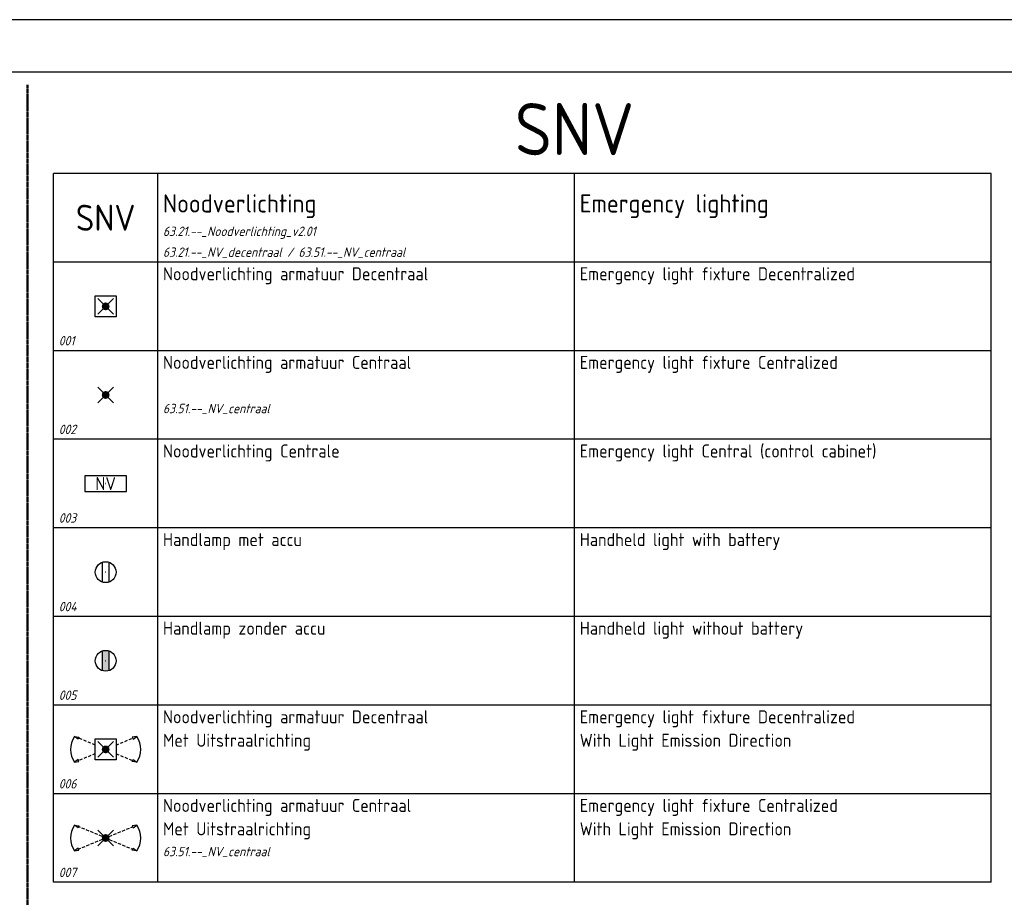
# Model space of a CAD drawing. Header units: millimetres. Extents: x 0 to 160900, y 0 to 84100.
# Tile 8 of 26: x 40350 to 59250, y 67262 to 84100. Entities that reach past the tile are written whole.
import ezdxf
from ezdxf.enums import TextEntityAlignment as Align

# ---------------------------------------------------------------- set-up
doc = ezdxf.new("R2010")
doc.units = ezdxf.units.MM
doc.header["$PDMODE"] = 35
doc.header["$PDSIZE"] = 1
doc.linetypes.add('RVB_ALG_1xLong', pattern=[9, 6, -3])
doc.linetypes.add('RVB_ALG_1xLong_1xDot', pattern=[12, 6, -3, 0, -3])
for name, color, linetype in [('63.21.--_NV_decentraal', 3, 'Continuous'), ('63.51.--_NV_centraal', 3, 'Continuous'), ('RVB_ALG_RENVOOI', 2, 'Continuous')]:
    doc.layers.add(name, color=color, linetype=linetype)
doc.layers.add('RVB_ALG_TEKENBLAD_HULP', color=200, linetype='Continuous', plot=False, transparency=0.5)
doc.layers.add('RVB_ALG_VIEWPORT', color=200, linetype='Continuous', plot=False, transparency=0.5)
doc.styles.add('RVB_TXT', font='isocp.shx')

# ---------------------------------------------------------------- blocks, each defined once
blk = doc.blocks.new('*U75')
at = {"layer": 'RVB_ALG_RENVOOI', "linetype": 'Continuous', "transparency": 16777216}
for p, q in [((0, 0), (0, 1700)), ((10000, 1700), (0, 1700)), ((2000, 0), (2000, 1700)), ((10000, 0), (10000, 1700)), ((18000, 1700), (10000, 1700)), ((18000, 0), (18000, 1700)), ((10000, 0), (0, 0)), ((18000, 0), (10000, 0))]:
    blk.add_line(p, q, dxfattribs=at)
at = {"layer": 'RVB_ALG_RENVOOI', "color": 3, "linetype": 'Continuous', "lineweight": 35, "transparency": 16777216, "style": 'RVB_TXT'}
for tag, p in [('E_TITEL_NL', (2100, 950)), ('E_TITEL_EN', (10100, 950))]:
    blk.add_attdef(tag, p, '', height=350, dxfattribs=at)
at = {"layer": 'RVB_ALG_RENVOOI', "color": 4, "linetype": 'Continuous', "lineweight": 50, "transparency": 16777216, "style": 'RVB_TXT'}
blk.add_attdef('E_ICODE', text='', height=500, dxfattribs=at).set_placement((1000, 850), align=Align.MIDDLE_CENTER)
at = {"layer": 'RVB_ALG_RENVOOI', "color": 254, "linetype": 'Continuous', "lineweight": 18, "transparency": 16777216, "style": 'RVB_TXT', "oblique": 15}
for tag, p in [('E_BLOCK', (2100, 500)), ('E_LAYER', (2100, 100))]:
    blk.add_attdef(tag, p, '', height=180, dxfattribs=at)
blk = doc.blocks.new('*U73')
at = {"layer": 'RVB_ALG_RENVOOI', "linetype": 'Continuous', "transparency": 16777216}
for p, q in [((0, 0), (0, 1700)), ((10000, 1700), (0, 1700)), ((2000, 0), (2000, 1700)), ((10000, 0), (10000, 1700)), ((18000, 1700), (10000, 1700)), ((18000, 0), (18000, 1700)), ((10000, 0), (0, 0)), ((18000, 0), (10000, 0))]:
    blk.add_line(p, q, dxfattribs=at)
at = {"layer": 'RVB_ALG_RENVOOI', "color": 2, "linetype": 'Continuous', "lineweight": 25, "transparency": 16777216, "style": 'RVB_TXT'}
for tag, p in [('E_OMS_NL_1', (2100, 1350)), ('E_OMS_EN_1', (10100, 1350)), ('E_OMS_NL_2', (2100, 900)), ('E_OMS_EN_2', (10100, 900))]:
    blk.add_attdef(tag, p, '', height=250, dxfattribs=at)
at = {"layer": 'RVB_ALG_RENVOOI', "color": 210, "linetype": 'Continuous', "lineweight": 18, "transparency": 16777216, "style": 'RVB_TXT', "oblique": 15}
for tag, p in [('E_OPM_NL_1', (2100, 500)), ('E_OPM_EN_1', (10100, 500)), ('E_OPM_NL_2', (2100, 100)), ('E_OPM_EN_2', (10100, 100))]:
    blk.add_attdef(tag, p, '', height=180, dxfattribs=at)
at = {"layer": 'RVB_ALG_RENVOOI', "color": 254, "linetype": 'Continuous', "lineweight": 18, "transparency": 16777216, "style": 'RVB_TXT', "oblique": 15}
blk.add_attdef('E_SYM_NR', (100, 100), '', height=180, dxfattribs=at)
blk = doc.blocks.new('*U91')
at = {"layer": 'RVB_ALG_VIEWPORT', "linetype": 'Continuous'}
for points in [[(-1609, 841), (-1609, 0), (0, 0), (0, 841)], [(-10, 10), (-1599, 10), (-1599, 831), (-10, 831)]]:
    blk.add_lwpolyline(points, close=True, dxfattribs=at)
blk = doc.blocks.new('*U306')
at = {"linetype": 'Continuous', "lineweight": -2, "transparency": 16777216}
h = blk.add_hatch(color=0, dxfattribs=at)
edge = h.paths.add_edge_path()
edge.add_arc((0, 0), 0.75, 0, 360)
at = {"color": 0, "linetype": 'Continuous', "lineweight": -2, "transparency": 16777216}
for p, q in [((1.5, 1.5), (-1.5, -1.5)), ((-1.5, 1.5), (1.5, -1.5))]:
    blk.add_line(p, q, dxfattribs=at)
at = {"color": 0, "linetype": 'Continuous', "lineweight": -2, "transparency": 16777216, "flags": 128}
blk.add_lwpolyline([(-2, 2), (2, 2), (2, -2), (-2, -2)], close=True, dxfattribs=at)
at = {"layer": 'RVB_ALG_TEKENBLAD_HULP', "transparency": 16777216}
blk.add_point((0, 0), dxfattribs=at)
at = {"color": 2, "linetype": 'Continuous', "lineweight": -2, "transparency": 16777216, "style": 'RVB_TXT'}
blk.add_attdef('E_CODE', text='', height=2.5, dxfattribs=at).set_placement((9, 6), align=Align.MIDDLE_CENTER)
at = {"color": 1, "linetype": 'Continuous', "lineweight": -2, "transparency": 16777216, "style": 'RVB_TXT'}
for tag, p in [('E_VOLGNR', (9, 3)), ('E_VRD', (9, 0)), ('E_GRP', (9, -3))]:
    blk.add_attdef(tag, text='', height=1.8, dxfattribs=at).set_placement(p, align=Align.MIDDLE_CENTER)
blk = doc.blocks.new('*U307')
at = {"linetype": 'Continuous', "lineweight": -2, "transparency": 16777216}
h = blk.add_hatch(color=0, dxfattribs=at)
edge = h.paths.add_edge_path()
edge.add_arc((0, 0), 0.75, 0, 360)
at = {"color": 0, "linetype": 'Continuous', "lineweight": -2, "transparency": 16777216}
for p, q in [((1.5, 1.5), (-1.5, -1.5)), ((-1.5, 1.5), (1.5, -1.5))]:
    blk.add_line(p, q, dxfattribs=at)
at = {"layer": 'RVB_ALG_TEKENBLAD_HULP', "transparency": 16777216}
blk.add_point((0, 0), dxfattribs=at)
at = {"color": 2, "linetype": 'Continuous', "lineweight": -2, "transparency": 16777216, "style": 'RVB_TXT'}
blk.add_attdef('E_CODE', text='', height=2.5, dxfattribs=at).set_placement((9, 6), align=Align.MIDDLE_CENTER)
at = {"color": 1, "linetype": 'Continuous', "lineweight": -2, "transparency": 16777216, "style": 'RVB_TXT'}
for tag, p in [('E_VOLGNR', (9, 3)), ('E_VRD', (9, 0)), ('E_GRP', (9, -3))]:
    blk.add_attdef(tag, text='', height=1.8, dxfattribs=at).set_placement(p, align=Align.MIDDLE_CENTER)
blk = doc.blocks.new('*U312')
at = {"color": 0, "linetype": 'Continuous', "lineweight": -2, "transparency": 16777216, "flags": 128}
blk.add_lwpolyline([(-4, -1.5), (4, -1.5), (4, 1.5), (-4, 1.5)], close=True, dxfattribs=at)
at = {"layer": 'RVB_ALG_TEKENBLAD_HULP', "transparency": 16777216}
blk.add_point((0, 0), dxfattribs=at)
at = {"color": 1, "linetype": 'Continuous', "lineweight": -2, "transparency": 16777216, "style": 'RVB_TXT'}
blk.add_text('NV', height=2.5, dxfattribs=at).set_placement((0, 0), align=Align.MIDDLE_CENTER)
at = {"color": 2, "linetype": 'Continuous', "lineweight": -2, "transparency": 16777216, "style": 'RVB_TXT'}
blk.add_attdef('E_CODE', text='', height=2.5, dxfattribs=at).set_placement((9, 6), align=Align.MIDDLE_CENTER)
at = {"color": 1, "linetype": 'Continuous', "lineweight": -2, "transparency": 16777216, "style": 'RVB_TXT'}
for tag, p in [('E_VOLGNR', (9, 3)), ('E_VRD', (9, 0)), ('E_GRP', (9, -3))]:
    blk.add_attdef(tag, text='', height=1.8, dxfattribs=at).set_placement(p, align=Align.MIDDLE_CENTER)
blk = doc.blocks.new('*U311')
at = {"color": 1, "linetype": 'Continuous', "lineweight": -2, "transparency": 16777216}
for p, q in [((-0.6, -1.9), (-0.6, 1.9)), ((0.6, 1.9), (0.6, -1.9))]:
    blk.add_line(p, q, dxfattribs=at)
at = {"color": 0, "linetype": 'Continuous', "lineweight": -2, "transparency": 16777216}
blk.add_circle((0, 0), 2, dxfattribs=at)
at = {"layer": 'RVB_ALG_TEKENBLAD_HULP', "transparency": 16777216}
blk.add_point((0, 0), dxfattribs=at)
at = {"color": 2, "linetype": 'Continuous', "lineweight": -2, "transparency": 16777216, "style": 'RVB_TXT'}
blk.add_attdef('E_CODE', text='', height=2.5, dxfattribs=at).set_placement((9, 6), align=Align.MIDDLE_CENTER)
at = {"color": 1, "linetype": 'Continuous', "lineweight": -2, "transparency": 16777216, "style": 'RVB_TXT'}
for tag, p in [('E_VOLGNR', (9, 3)), ('E_VRD', (9, 0)), ('E_GRP', (9, -3))]:
    blk.add_attdef(tag, text='', height=1.8, dxfattribs=at).set_placement(p, align=Align.MIDDLE_CENTER)
blk = doc.blocks.new('*U310')
at = {"linetype": 'Continuous', "lineweight": -2, "transparency": 16777216}
h = blk.add_hatch(color=1, dxfattribs=at)
edge = h.paths.add_edge_path()
edge.add_line((-0.6, -1.91), (-0.6, 1.91))
edge.add_arc((0, 0), 2, 72.5424, 107.4576, ccw=False)
edge.add_line((0.6, 1.91), (0.6, -1.91))
edge.add_arc((0, 0), 2, 252.5424, 287.4576, ccw=False)
at = {"color": 1, "linetype": 'Continuous', "lineweight": -2, "transparency": 16777216}
for p, q in [((-0.6, -1.9), (-0.6, 1.9)), ((0.6, 1.9), (0.6, -1.9))]:
    blk.add_line(p, q, dxfattribs=at)
at = {"color": 0, "linetype": 'Continuous', "lineweight": -2, "transparency": 16777216}
blk.add_circle((0, 0), 2, dxfattribs=at)
at = {"layer": 'RVB_ALG_TEKENBLAD_HULP', "transparency": 16777216}
blk.add_point((0, 0), dxfattribs=at)
at = {"color": 2, "linetype": 'Continuous', "lineweight": -2, "transparency": 16777216, "style": 'RVB_TXT'}
blk.add_attdef('E_CODE', text='', height=2.5, dxfattribs=at).set_placement((9, 6), align=Align.MIDDLE_CENTER)
at = {"color": 1, "linetype": 'Continuous', "lineweight": -2, "transparency": 16777216, "style": 'RVB_TXT'}
for tag, p in [('E_VOLGNR', (9, 3)), ('E_VRD', (9, 0)), ('E_GRP', (9, -3))]:
    blk.add_attdef(tag, text='', height=1.8, dxfattribs=at).set_placement(p, align=Align.MIDDLE_CENTER)
blk = doc.blocks.new('*U309')
at = {"linetype": 'Continuous', "lineweight": -2, "transparency": 16777216}
h = blk.add_hatch(color=0, dxfattribs=at)
edge = h.paths.add_edge_path()
edge.add_arc((0, 0), 0.75, 0, 360)
at = {"color": 0, "linetype": 'Continuous', "lineweight": -2, "transparency": 16777216}
for p, q in [((1.5, 1.5), (-1.5, -1.5)), ((-1.5, 1.5), (1.5, -1.5))]:
    blk.add_line(p, q, dxfattribs=at)
at = {"color": 2, "lineweight": -2, "transparency": 16777216}
for points in [[(-5.12, 2.35), (-5.28, 1.96), (-5.98, 2.47)], [(5.12, 2.35), (5.28, 1.96), (5.98, 2.47)], [(-5.12, -2.35), (-5.28, -1.97), (-5.97, -2.48)], [(5.12, -2.35), (5.28, -1.97), (5.97, -2.48)]]:
    blk.add_lwpolyline(points, close=True, dxfattribs=at)
at = {"color": 2, "linetype": 'RVB_ALG_1xLong', "lineweight": -2, "ltscale": 0.1, "transparency": 16777216}
for points in [[(-2, 0.84), (-5.2, 2.16)], [(2, 0.84), (5.2, 2.16)], [(-2, -0.83), (-5.2, -2.16)], [(2, -0.83), (5.2, -2.16)]]:
    blk.add_lwpolyline(points, dxfattribs=at)
at = {"color": 0, "linetype": 'Continuous', "lineweight": -2, "transparency": 16777216, "flags": 128}
blk.add_lwpolyline([(-2, 2), (2, 2), (2, -2), (-2, -2)], close=True, dxfattribs=at)
at = {"color": 2, "lineweight": -2, "transparency": 16777216}
for centre, start, end in [((-2.42, 0), 145.2098, 214.9171), ((2.42, 0), 325.0829, 34.7902)]:
    blk.add_arc(centre, 4.33, start, end, dxfattribs=at)
at = {"layer": 'RVB_ALG_TEKENBLAD_HULP', "transparency": 16777216}
blk.add_point((0, 0), dxfattribs=at)
at = {"color": 2, "linetype": 'Continuous', "lineweight": -2, "transparency": 16777216, "style": 'RVB_TXT'}
blk.add_attdef('E_CODE', text='', height=2.5, dxfattribs=at).set_placement((9, 6), align=Align.MIDDLE_CENTER)
at = {"color": 1, "linetype": 'Continuous', "lineweight": -2, "transparency": 16777216, "style": 'RVB_TXT'}
for tag, p in [('E_VOLGNR', (9, 3)), ('E_VRD', (9, 0)), ('E_GRP', (9, -3))]:
    blk.add_attdef(tag, text='', height=1.8, dxfattribs=at).set_placement(p, align=Align.MIDDLE_CENTER)
blk = doc.blocks.new('*U308')
at = {"linetype": 'Continuous', "lineweight": -2, "transparency": 16777216}
h = blk.add_hatch(color=0, dxfattribs=at)
edge = h.paths.add_edge_path()
edge.add_arc((0, 0), 0.75, 0, 360)
at = {"color": 0, "linetype": 'Continuous', "lineweight": -2, "transparency": 16777216}
for p, q in [((1.5, 1.5), (-1.5, -1.5)), ((-1.5, 1.5), (1.5, -1.5))]:
    blk.add_line(p, q, dxfattribs=at)
at = {"color": 2, "lineweight": -2, "transparency": 16777216}
for points in [[(-5.12, 2.35), (-5.28, 1.96), (-5.98, 2.47)], [(5.12, 2.35), (5.28, 1.96), (5.98, 2.47)], [(-5.12, -2.35), (-5.28, -1.97), (-5.97, -2.48)], [(5.12, -2.35), (5.28, -1.97), (5.97, -2.48)]]:
    blk.add_lwpolyline(points, close=True, dxfattribs=at)
at = {"color": 2, "linetype": 'RVB_ALG_1xLong', "lineweight": -2, "ltscale": 0.1, "transparency": 16777216}
for points in [[(-0.69, 0.3), (-5.2, 2.16)], [(0.69, 0.3), (5.2, 2.16)], [(-0.69, -0.29), (-5.2, -2.16)], [(0.69, -0.29), (5.2, -2.16)]]:
    blk.add_lwpolyline(points, dxfattribs=at)
at = {"color": 2, "lineweight": -2, "transparency": 16777216}
for centre, start, end in [((-2.42, 0), 145.2098, 214.9171), ((2.42, 0), 325.0829, 34.7902)]:
    blk.add_arc(centre, 4.33, start, end, dxfattribs=at)
at = {"layer": 'RVB_ALG_TEKENBLAD_HULP', "transparency": 16777216}
blk.add_point((0, 0), dxfattribs=at)
at = {"color": 2, "linetype": 'Continuous', "lineweight": -2, "transparency": 16777216, "style": 'RVB_TXT'}
blk.add_attdef('E_CODE', text='', height=2.5, dxfattribs=at).set_placement((9, 6), align=Align.MIDDLE_CENTER)
at = {"color": 1, "linetype": 'Continuous', "lineweight": -2, "transparency": 16777216, "style": 'RVB_TXT'}
for tag, p in [('E_VOLGNR', (9, 3)), ('E_VRD', (9, 0)), ('E_GRP', (9, -3))]:
    blk.add_attdef(tag, text='', height=1.8, dxfattribs=at).set_placement(p, align=Align.MIDDLE_CENTER)

msp = doc.modelspace()

# ---------------------------------------------------------------- linework, layer by layer
at = {"layer": 'RVB_ALG_RENVOOI', "color": 4, "linetype": 'RVB_ALG_1xLong_1xDot', "lineweight": 50, "transparency": 16777216, "flags": 128}
msp.add_lwpolyline([(40500, 82850), (40500, 38650)], dxfattribs=at)

# ---------------------------------------------------------------- block references
at = {"layer": '63.21.--_NV_decentraal', "transparency": 16777216, "xscale": 100, "yscale": 100, "zscale": 100}
for name, p in [('*U306', (42000, 78600)), ('*U312', (42000, 75200)), ('*U311', (42000, 73500)), ('*U310', (42000, 71800)), ('*U309', (42000, 70100))]:
    msp.add_blockref(name, p, dxfattribs=at)
at = {"layer": '63.51.--_NV_centraal', "transparency": 16777216, "xscale": 100, "yscale": 100, "zscale": 100}
for name, p in [('*U307', (42000, 76900)), ('*U308', (42000, 68400))]:
    msp.add_blockref(name, p, dxfattribs=at)
at = {"layer": 'RVB_ALG_RENVOOI'}
for name, p, values in [('*U75', (41000, 79450), {'E_TITEL_NL': 'Noodverlichting', 'E_TITEL_EN': 'Emergency lighting', 'E_ICODE': 'SNV', 'E_BLOCK': '63.21.--_Noodverlichting_v2.01', 'E_LAYER': '63.21.--_NV_decentraal / 63.51.--_NV_centraal'}), ('*U73', (41000, 77750), {'E_OMS_NL_1': 'Noodverlichting armatuur Decentraal', 'E_OMS_EN_1': 'Emergency light fixture Decentralized', 'E_SYM_NR': '001'}), ('*U73', (41000, 76050), {'E_OMS_NL_1': 'Noodverlichting armatuur Centraal', 'E_OPM_NL_1': '63.51.--_NV_centraal', 'E_OMS_EN_1': 'Emergency light fixture Centralized', 'E_SYM_NR': '002'}), ('*U73', (41000, 74350), {'E_OMS_NL_1': 'Noodverlichting Centrale', 'E_OMS_EN_1': 'Emergency light Central (control cabinet)', 'E_SYM_NR': '003'}), ('*U73', (41000, 72650), {'E_OMS_NL_1': 'Handlamp met accu', 'E_OMS_EN_1': 'Handheld light with battery', 'E_SYM_NR': '004'}), ('*U73', (41000, 70950), {'E_OMS_NL_1': 'Handlamp zonder accu', 'E_OMS_EN_1': 'Handheld light without battery', 'E_SYM_NR': '005'}), ('*U73', (41000, 69250), {'E_OMS_NL_1': 'Noodverlichting armatuur Decentraal', 'E_OMS_NL_2': 'Met Uitstraalrichting', 'E_OMS_EN_1': 'Emergency light fixture Decentralized', 'E_OMS_EN_2': 'With Light Emission Direction', 'E_SYM_NR': '006'}), ('*U73', (41000, 67550), {'E_OMS_NL_1': 'Noodverlichting armatuur Centraal', 'E_OMS_NL_2': 'Met Uitstraalrichting', 'E_OPM_NL_1': '63.51.--_NV_centraal', 'E_OMS_EN_1': 'Emergency light fixture Centralized', 'E_OMS_EN_2': 'With Light Emission Direction', 'E_SYM_NR': '007'})]:
    msp.add_blockref(name, p, dxfattribs=at).add_auto_attribs(values)
at = {"layer": 'RVB_ALG_VIEWPORT', "xscale": 100, "yscale": 100, "zscale": 100}
msp.add_blockref('*U91', (160900, 0), dxfattribs=at)

# ---------------------------------------------------------------- texts
at = {"layer": 'RVB_ALG_RENVOOI', "color": 6, "style": 'RVB_TXT'}
msp.add_text('SNV', height=1000, dxfattribs=at).set_placement((51000, 81200), align=Align.BOTTOM_CENTER)

doc.saveas('drawing.dxf')
